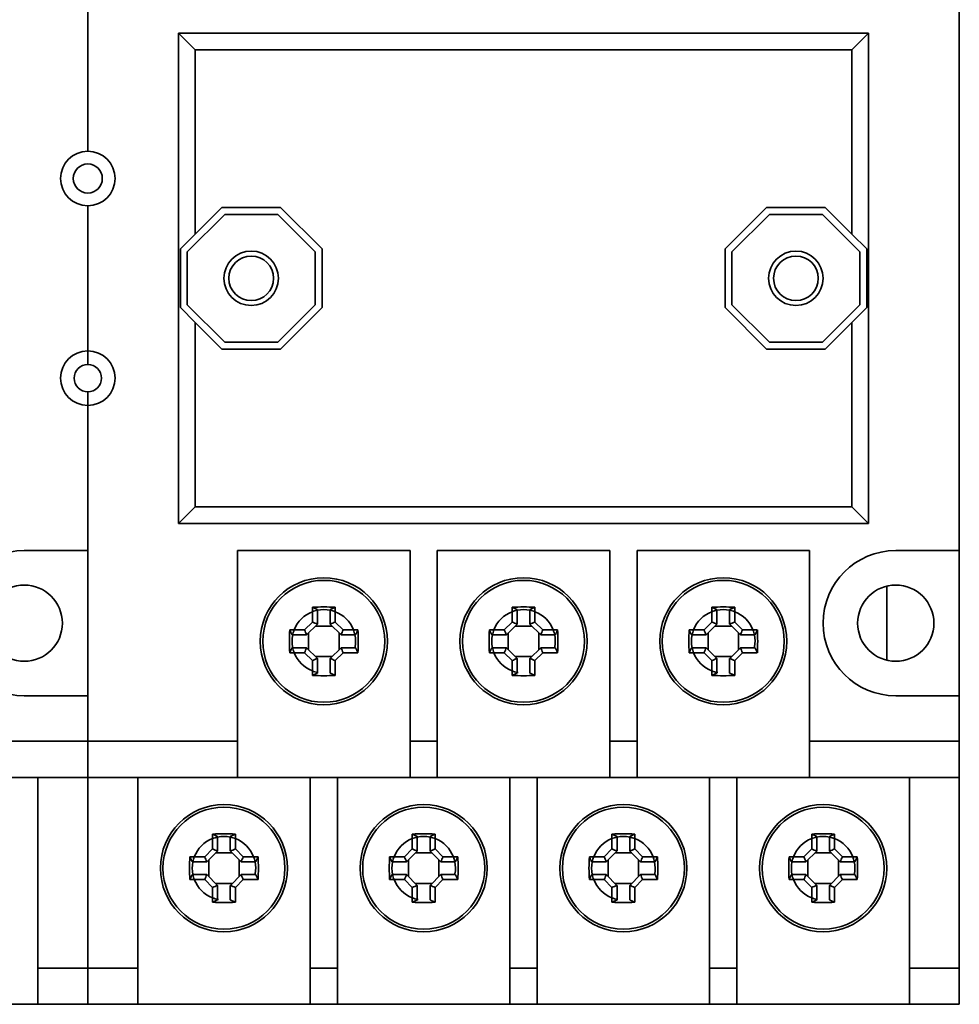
# Model space of a CAD drawing. Header units: millimetres. Extents: x 279 to 469, y 92 to 250.
# Tile 4 of 6: x 323 to 375, y 158 to 212. Entities that reach past the tile are written whole.
import ezdxf

# ---------------------------------------------------------------- set-up
doc = ezdxf.new("R2010")
doc.units = ezdxf.units.MM
doc.layers.add('Visible (ISO)', color=7, linetype='Continuous', lineweight=35)
doc.layers.add('Visible Narrow (ISO)', color=7, linetype='Continuous', lineweight=35)

msp = doc.modelspace()

# ---------------------------------------------------------------- linework, layer by layer
at = {"layer": 'Visible (ISO)'}
for p, q in [((374.835, 223.362), (374.835, 182.862)), ((331.835, 184.362), (331.835, 211.362)), ((331.835, 211.362), (369.835, 211.362)), ((331.835, 211.362), (332.745, 210.452)), ((369.835, 211.362), (368.925, 210.452)), ((369.835, 211.362), (369.835, 184.362)), ((332.745, 210.452), (332.745, 200.288)), ((368.925, 210.452), (332.745, 210.452)), ((368.925, 200.288), (368.925, 210.452)), ((332.31, 199.322), (334.375, 201.387)), ((332.745, 200.288), (334.219, 201.762)), ((334.219, 201.762), (337.45, 201.762)), ((334.375, 201.387), (337.295, 201.387)), ((337.295, 201.387), (339.36, 199.322)), ((337.45, 201.762), (339.735, 199.478)), ((361.935, 199.478), (364.219, 201.762)), ((362.31, 199.322), (364.375, 201.387)), ((364.219, 201.762), (367.45, 201.762)), ((364.375, 201.387), (367.295, 201.387)), ((367.295, 201.387), (369.36, 199.322)), ((367.45, 201.762), (368.925, 200.288)), ((331.935, 199.478), (332.745, 200.288)), ((368.925, 200.288), (369.735, 199.478)), ((331.935, 196.247), (331.935, 199.478)), ((332.31, 196.402), (332.31, 199.322)), ((339.36, 199.322), (339.36, 196.402)), ((339.735, 199.478), (339.735, 196.247)), ((361.935, 196.247), (361.935, 199.478)), ((362.31, 196.402), (362.31, 199.322)), ((369.36, 199.322), (369.36, 196.402)), ((369.735, 199.478), (369.735, 196.247)), ((334.375, 194.337), (332.31, 196.402)), ((339.36, 196.402), (337.295, 194.337)), ((364.375, 194.337), (362.31, 196.402)), ((369.36, 196.402), (367.295, 194.337)), ((332.745, 195.437), (331.935, 196.247)), ((339.735, 196.247), (337.45, 193.962)), ((364.219, 193.962), (361.935, 196.247)), ((369.735, 196.247), (368.925, 195.437)), ((332.745, 195.437), (332.745, 185.272)), ((334.219, 193.962), (332.745, 195.437)), ((368.925, 195.437), (367.45, 193.962)), ((368.925, 185.272), (368.925, 195.437)), ((337.295, 194.337), (334.375, 194.337)), ((367.295, 194.337), (364.375, 194.337)), ((337.45, 193.962), (334.219, 193.962)), ((367.45, 193.962), (364.219, 193.962)), ((331.835, 184.362), (332.745, 185.272)), ((332.745, 185.272), (368.925, 185.272)), ((369.835, 184.362), (368.925, 185.272)), ((369.835, 184.362), (331.835, 184.362)), ((323.335, 182.862), (326.835, 182.862)), ((326.835, 174.862), (326.835, 182.862)), ((335.085, 172.362), (335.085, 182.862)), ((335.085, 182.862), (344.585, 182.862)), ((344.585, 182.862), (344.585, 172.362)), ((346.085, 172.362), (346.085, 182.862)), ((346.085, 182.862), (355.585, 182.862)), ((355.585, 182.862), (355.585, 172.362)), ((357.085, 172.362), (357.085, 182.862)), ((357.085, 182.862), (366.585, 182.862)), ((366.585, 182.862), (366.585, 172.362)), ((371.335, 182.862), (374.835, 182.862)), ((374.835, 182.862), (374.835, 174.862)), ((370.835, 176.823), (370.835, 180.902)), ((339.206, 178.921), (339.206, 179.738)), ((339.485, 179.61), (339.485, 178.812)), ((340.185, 178.812), (340.185, 179.61)), ((340.463, 179.738), (340.463, 178.921)), ((350.206, 178.921), (350.206, 179.738)), ((350.485, 179.61), (350.485, 178.812)), ((351.185, 178.812), (351.185, 179.61)), ((351.463, 179.738), (351.463, 178.921)), ((361.206, 178.921), (361.206, 179.738)), ((361.485, 179.61), (361.485, 178.812)), ((362.185, 178.812), (362.185, 179.61)), ((362.463, 179.738), (362.463, 178.921)), ((337.959, 178.491), (338.776, 178.491)), ((338.776, 178.491), (339.206, 178.921)), ((339.481, 178.808), (338.889, 178.216)), ((340.295, 178.702), (339.375, 178.702)), ((340.189, 178.808), (340.185, 178.812)), ((340.781, 178.216), (340.189, 178.808)), ((340.463, 178.921), (340.894, 178.491)), ((340.894, 178.491), (341.711, 178.491)), ((348.959, 178.491), (349.776, 178.491)), ((349.776, 178.491), (350.206, 178.921)), ((350.481, 178.808), (349.889, 178.216)), ((351.295, 178.702), (350.375, 178.702)), ((351.189, 178.808), (351.185, 178.812)), ((351.781, 178.216), (351.189, 178.808)), ((351.463, 178.921), (351.894, 178.491)), ((351.894, 178.491), (352.711, 178.491)), ((359.959, 178.491), (360.776, 178.491)), ((360.776, 178.491), (361.206, 178.921)), ((361.481, 178.808), (360.889, 178.216)), ((362.295, 178.702), (361.375, 178.702)), ((362.189, 178.808), (362.185, 178.812)), ((362.781, 178.216), (362.189, 178.808)), ((362.463, 178.921), (362.894, 178.491)), ((362.894, 178.491), (363.711, 178.491)), ((338.885, 178.212), (338.087, 178.212)), ((338.889, 178.216), (338.885, 178.212)), ((338.995, 178.322), (338.995, 177.402)), ((340.675, 177.402), (340.675, 178.322)), ((341.582, 178.212), (340.785, 178.212)), ((349.885, 178.212), (349.087, 178.212)), ((349.889, 178.216), (349.885, 178.212)), ((349.995, 178.322), (349.995, 177.402)), ((351.675, 177.402), (351.675, 178.322)), ((352.582, 178.212), (351.785, 178.212)), ((360.885, 178.212), (360.087, 178.212)), ((360.889, 178.216), (360.885, 178.212)), ((360.995, 178.322), (360.995, 177.402)), ((362.675, 177.402), (362.675, 178.322)), ((363.582, 178.212), (362.785, 178.212)), ((338.087, 177.512), (338.885, 177.512)), ((338.889, 177.508), (339.481, 176.916)), ((340.189, 176.916), (340.781, 177.508)), ((340.781, 177.508), (340.785, 177.512)), ((340.785, 177.512), (341.582, 177.512)), ((349.087, 177.512), (349.885, 177.512)), ((349.889, 177.508), (350.481, 176.916)), ((351.189, 176.916), (351.781, 177.508)), ((351.781, 177.508), (351.785, 177.512)), ((351.785, 177.512), (352.582, 177.512)), ((360.087, 177.512), (360.885, 177.512)), ((360.889, 177.508), (361.481, 176.916)), ((362.189, 176.916), (362.781, 177.508)), ((362.781, 177.508), (362.785, 177.512)), ((362.785, 177.512), (363.582, 177.512)), ((338.776, 177.234), (337.959, 177.234)), ((339.206, 176.803), (338.776, 177.234)), ((339.375, 177.022), (340.295, 177.022)), ((339.481, 176.916), (339.485, 176.912)), ((339.485, 176.912), (339.485, 176.115)), ((340.185, 176.115), (340.185, 176.912)), ((340.894, 177.234), (340.463, 176.803)), ((341.711, 177.234), (340.894, 177.234)), ((349.776, 177.234), (348.959, 177.234)), ((350.206, 176.803), (349.776, 177.234)), ((350.375, 177.022), (351.295, 177.022)), ((350.481, 176.916), (350.485, 176.912)), ((350.485, 176.912), (350.485, 176.115)), ((351.185, 176.115), (351.185, 176.912)), ((351.894, 177.234), (351.463, 176.803)), ((352.711, 177.234), (351.894, 177.234)), ((360.776, 177.234), (359.959, 177.234)), ((361.206, 176.803), (360.776, 177.234)), ((361.375, 177.022), (362.295, 177.022)), ((361.481, 176.916), (361.485, 176.912)), ((361.485, 176.912), (361.485, 176.115)), ((362.185, 176.115), (362.185, 176.912)), ((362.894, 177.234), (362.463, 176.803)), ((363.711, 177.234), (362.894, 177.234)), ((339.206, 175.986), (339.206, 176.803)), ((340.463, 176.803), (340.463, 175.986)), ((350.206, 175.986), (350.206, 176.803)), ((351.463, 176.803), (351.463, 175.986)), ((361.206, 175.986), (361.206, 176.803)), ((362.463, 176.803), (362.463, 175.986)), ((326.835, 174.862), (323.335, 174.862)), ((374.835, 174.862), (371.335, 174.862)), ((374.835, 174.862), (374.835, 172.362)), ((318.585, 170.362), (326.835, 170.362)), ((324.085, 170.362), (324.085, 159.862)), ((326.835, 170.362), (335.085, 170.362)), ((329.585, 159.862), (329.585, 170.362)), ((344.585, 170.362), (335.085, 170.362)), ((339.085, 170.362), (339.085, 159.862)), ((340.585, 159.862), (340.585, 170.362)), ((344.585, 170.362), (346.085, 170.362)), ((355.585, 170.362), (346.085, 170.362)), ((350.085, 170.362), (350.085, 159.862)), ((351.585, 159.862), (351.585, 170.362)), ((355.585, 170.362), (357.085, 170.362)), ((366.585, 170.362), (357.085, 170.362)), ((361.085, 170.362), (361.085, 159.862)), ((362.585, 159.862), (362.585, 170.362)), ((366.585, 170.362), (374.835, 170.362)), ((372.085, 170.362), (372.085, 159.862)), ((374.835, 170.362), (374.835, 159.862)), ((333.706, 166.421), (333.706, 167.238)), ((333.985, 167.11), (333.985, 166.312)), ((334.685, 166.312), (334.685, 167.11)), ((334.963, 167.238), (334.963, 166.421)), ((344.706, 166.421), (344.706, 167.238)), ((344.985, 167.11), (344.985, 166.312)), ((345.685, 166.312), (345.685, 167.11)), ((345.963, 167.238), (345.963, 166.421)), ((355.706, 166.421), (355.706, 167.238)), ((355.985, 167.11), (355.985, 166.312)), ((356.685, 166.312), (356.685, 167.11)), ((356.963, 167.238), (356.963, 166.421)), ((366.706, 166.421), (366.706, 167.238)), ((366.985, 167.11), (366.985, 166.312)), ((367.685, 166.312), (367.685, 167.11)), ((367.963, 167.238), (367.963, 166.421)), ((333.276, 165.991), (333.706, 166.421)), ((333.981, 166.308), (333.389, 165.716)), ((334.795, 166.202), (333.875, 166.202)), ((334.689, 166.308), (334.685, 166.312)), ((335.281, 165.716), (334.689, 166.308)), ((334.963, 166.421), (335.394, 165.991)), ((344.276, 165.991), (344.706, 166.421)), ((344.981, 166.308), (344.389, 165.716)), ((345.795, 166.202), (344.875, 166.202)), ((345.689, 166.308), (345.685, 166.312)), ((346.281, 165.716), (345.689, 166.308)), ((345.963, 166.421), (346.394, 165.991)), ((355.276, 165.991), (355.706, 166.421)), ((355.981, 166.308), (355.389, 165.716)), ((356.795, 166.202), (355.875, 166.202)), ((356.689, 166.308), (356.685, 166.312)), ((357.281, 165.716), (356.689, 166.308)), ((356.963, 166.421), (357.394, 165.991)), ((366.276, 165.991), (366.706, 166.421)), ((366.981, 166.308), (366.389, 165.716)), ((367.795, 166.202), (366.875, 166.202)), ((367.689, 166.308), (367.685, 166.312)), ((368.281, 165.716), (367.689, 166.308)), ((367.963, 166.421), (368.394, 165.991)), ((332.459, 165.991), (333.276, 165.991)), ((333.385, 165.712), (332.587, 165.712)), ((333.389, 165.716), (333.385, 165.712)), ((333.495, 165.822), (333.495, 164.902)), ((335.175, 164.902), (335.175, 165.822)), ((336.082, 165.712), (335.285, 165.712)), ((335.394, 165.991), (336.211, 165.991)), ((343.459, 165.991), (344.276, 165.991)), ((344.385, 165.712), (343.587, 165.712)), ((344.389, 165.716), (344.385, 165.712)), ((344.495, 165.822), (344.495, 164.902)), ((346.175, 164.902), (346.175, 165.822)), ((347.082, 165.712), (346.285, 165.712)), ((346.394, 165.991), (347.211, 165.991)), ((354.459, 165.991), (355.276, 165.991)), ((355.385, 165.712), (354.587, 165.712)), ((355.389, 165.716), (355.385, 165.712)), ((355.495, 165.822), (355.495, 164.902)), ((357.175, 164.902), (357.175, 165.822)), ((358.082, 165.712), (357.285, 165.712)), ((357.394, 165.991), (358.211, 165.991)), ((365.459, 165.991), (366.276, 165.991)), ((366.385, 165.712), (365.587, 165.712)), ((366.389, 165.716), (366.385, 165.712)), ((366.495, 165.822), (366.495, 164.902)), ((368.175, 164.902), (368.175, 165.822)), ((369.082, 165.712), (368.285, 165.712)), ((368.394, 165.991), (369.211, 165.991)), ((332.587, 165.012), (333.385, 165.012)), ((333.389, 165.008), (333.981, 164.416)), ((334.689, 164.416), (335.281, 165.008)), ((335.281, 165.008), (335.285, 165.012)), ((335.285, 165.012), (336.082, 165.012)), ((343.587, 165.012), (344.385, 165.012)), ((344.389, 165.008), (344.981, 164.416)), ((345.689, 164.416), (346.281, 165.008)), ((346.281, 165.008), (346.285, 165.012)), ((346.285, 165.012), (347.082, 165.012)), ((354.587, 165.012), (355.385, 165.012)), ((355.389, 165.008), (355.981, 164.416)), ((356.689, 164.416), (357.281, 165.008)), ((357.281, 165.008), (357.285, 165.012)), ((357.285, 165.012), (358.082, 165.012)), ((365.587, 165.012), (366.385, 165.012)), ((366.389, 165.008), (366.981, 164.416)), ((367.689, 164.416), (368.281, 165.008)), ((368.281, 165.008), (368.285, 165.012)), ((368.285, 165.012), (369.082, 165.012)), ((333.276, 164.734), (332.459, 164.734)), ((333.706, 164.303), (333.276, 164.734)), ((333.875, 164.522), (334.795, 164.522)), ((333.981, 164.416), (333.985, 164.412)), ((333.985, 164.412), (333.985, 163.615)), ((334.685, 163.615), (334.685, 164.412)), ((335.394, 164.734), (334.963, 164.303)), ((336.211, 164.734), (335.394, 164.734)), ((344.276, 164.734), (343.459, 164.734)), ((344.706, 164.303), (344.276, 164.734)), ((344.875, 164.522), (345.795, 164.522)), ((344.981, 164.416), (344.985, 164.412)), ((344.985, 164.412), (344.985, 163.615)), ((345.685, 163.615), (345.685, 164.412)), ((346.394, 164.734), (345.963, 164.303)), ((347.211, 164.734), (346.394, 164.734)), ((355.276, 164.734), (354.459, 164.734)), ((355.706, 164.303), (355.276, 164.734)), ((355.875, 164.522), (356.795, 164.522)), ((355.981, 164.416), (355.985, 164.412)), ((355.985, 164.412), (355.985, 163.615)), ((356.685, 163.615), (356.685, 164.412)), ((357.394, 164.734), (356.963, 164.303)), ((358.211, 164.734), (357.394, 164.734)), ((366.276, 164.734), (365.459, 164.734)), ((366.706, 164.303), (366.276, 164.734)), ((366.875, 164.522), (367.795, 164.522)), ((366.981, 164.416), (366.985, 164.412)), ((366.985, 164.412), (366.985, 163.615)), ((367.685, 163.615), (367.685, 164.412)), ((368.394, 164.734), (367.963, 164.303)), ((369.211, 164.734), (368.394, 164.734)), ((333.706, 163.486), (333.706, 164.303)), ((334.963, 164.303), (334.963, 163.486)), ((344.706, 163.486), (344.706, 164.303)), ((345.963, 164.303), (345.963, 163.486)), ((355.706, 163.486), (355.706, 164.303)), ((356.963, 164.303), (356.963, 163.486)), ((366.706, 163.486), (366.706, 164.303)), ((367.963, 164.303), (367.963, 163.486)), ((324.085, 157.862), (314.585, 157.862)), ((324.085, 157.862), (326.835, 157.862)), ((326.835, 157.862), (329.585, 157.862)), ((339.085, 157.862), (329.585, 157.862)), ((339.085, 157.862), (340.585, 157.862)), ((350.085, 157.862), (340.585, 157.862)), ((350.085, 157.862), (351.585, 157.862)), ((361.085, 157.862), (351.585, 157.862)), ((361.085, 157.862), (362.585, 157.862)), ((372.085, 157.862), (362.585, 157.862)), ((372.085, 157.862), (374.835, 157.862))]:
    msp.add_line(p, q, dxfattribs=at)
for centre, radius in [((326.835, 203.362), 1.5), ((326.835, 203.362), 0.8), ((335.835, 197.862), 1.5), ((365.835, 197.862), 1.5), ((335.835, 197.862), 1.23), ((365.835, 197.862), 1.23), ((339.835, 177.862), 3.5), ((339.835, 177.862), 3.36), ((350.835, 177.862), 3.5), ((350.835, 177.862), 3.36), ((361.835, 177.862), 3.5), ((361.835, 177.862), 3.36), ((323.335, 178.862), 2.1), ((371.335, 178.862), 2.1), ((334.335, 165.362), 3.5), ((334.335, 165.362), 3.36), ((345.335, 165.362), 3.5), ((345.335, 165.362), 3.36), ((356.335, 165.362), 3.5), ((356.335, 165.362), 3.36), ((367.335, 165.362), 3.5), ((367.335, 165.362), 3.36)]:
    msp.add_circle(centre, radius, dxfattribs=at)
for centre, radius, start, end in [((326.835, 192.362), 1.5, 90, 270), ((326.835, 192.362), 1.5, 270, 90), ((326.835, 192.362), 0.75, 90, 270), ((326.835, 192.362), 0.75, 270, 90), ((323.335, 178.862), 4, 90, 270), ((371.335, 178.862), 4, 90, 270)]:
    msp.add_arc(centre, radius, start, end, dxfattribs=at)
for centre, major_axis in [((339.835, 177.171), (-5.176, 0)), ((350.835, 177.171), (-5.176, 0)), ((361.835, 177.171), (-5.176, 0)), ((340.526, 177.862), (0, -5.176)), ((339.144, 177.862), (0, 5.176)), ((351.526, 177.862), (0, -5.176)), ((350.144, 177.862), (0, 5.176)), ((362.526, 177.862), (0, -5.176)), ((361.144, 177.862), (0, 5.176)), ((339.835, 178.553), (5.176, 0)), ((350.835, 178.553), (5.176, 0)), ((361.835, 178.553), (5.176, 0)), ((334.335, 164.671), (-5.176, 0)), ((345.335, 164.671), (-5.176, 0)), ((356.335, 164.671), (-5.176, 0)), ((367.335, 164.671), (-5.176, 0)), ((335.026, 165.362), (0, -5.176)), ((333.644, 165.362), (0, 5.176)), ((346.026, 165.362), (0, -5.176)), ((344.644, 165.362), (0, 5.176)), ((357.026, 165.362), (0, -5.176)), ((355.644, 165.362), (0, 5.176)), ((368.026, 165.362), (0, -5.176)), ((366.644, 165.362), (0, 5.176)), ((334.335, 166.053), (5.176, 0)), ((345.335, 166.053), (5.176, 0)), ((356.335, 166.053), (5.176, 0)), ((367.335, 166.053), (5.176, 0))]:
    msp.add_ellipse(centre, major_axis=major_axis, ratio=0.499722, start_param=4.590662, end_param=4.834116, dxfattribs=at)
for points, weights in [([(339.206, 179.738), (339.349, 179.672), (339.485, 179.61)], [1, 1.00032123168, 1]), ([(340.185, 179.61), (340.32, 179.672), (340.463, 179.738)], [1, 1.00032123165, 1]), ([(350.206, 179.738), (350.349, 179.672), (350.485, 179.61)], [1, 1.00032123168, 1]), ([(351.185, 179.61), (351.32, 179.672), (351.463, 179.738)], [1, 1.00032123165, 1]), ([(361.206, 179.738), (361.349, 179.672), (361.485, 179.61)], [1, 1.00032123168, 1]), ([(362.185, 179.61), (362.32, 179.672), (362.463, 179.738)], [1, 1.00032123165, 1]), ([(338.087, 178.212), (338.025, 178.348), (337.959, 178.491)], [1, 1.00032123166, 1]), ([(339.481, 178.808), (339.483, 178.81), (339.485, 178.812)], [0.952826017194, 0.952797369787, 0.952768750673]), ([(341.711, 178.491), (341.645, 178.348), (341.582, 178.212)], [1, 1.00032123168, 1]), ([(349.087, 178.212), (349.025, 178.348), (348.959, 178.491)], [1, 1.00032123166, 1]), ([(350.481, 178.808), (350.483, 178.81), (350.485, 178.812)], [0.952826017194, 0.952797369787, 0.952768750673]), ([(352.711, 178.491), (352.645, 178.348), (352.582, 178.212)], [1, 1.00032123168, 1]), ([(360.087, 178.212), (360.025, 178.348), (359.959, 178.491)], [1, 1.00032123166, 1]), ([(361.481, 178.808), (361.483, 178.81), (361.485, 178.812)], [0.952826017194, 0.952797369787, 0.952768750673]), ([(363.711, 178.491), (363.645, 178.348), (363.582, 178.212)], [1, 1.00032123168, 1]), ([(340.781, 178.216), (340.783, 178.214), (340.785, 178.212)], [0.952826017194, 0.952797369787, 0.952768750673]), ([(351.781, 178.216), (351.783, 178.214), (351.785, 178.212)], [0.952826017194, 0.952797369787, 0.952768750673]), ([(362.781, 178.216), (362.783, 178.214), (362.785, 178.212)], [0.952826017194, 0.952797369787, 0.952768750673]), ([(337.959, 177.234), (338.025, 177.377), (338.087, 177.512)], [1, 1.00032123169, 1]), ([(338.889, 177.508), (338.887, 177.51), (338.885, 177.512)], [0.952826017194, 0.952797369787, 0.952768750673]), ([(341.582, 177.512), (341.645, 177.377), (341.711, 177.234)], [1, 1.00032123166, 1]), ([(348.959, 177.234), (349.025, 177.377), (349.087, 177.512)], [1, 1.00032123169, 1]), ([(349.889, 177.508), (349.887, 177.51), (349.885, 177.512)], [0.952826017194, 0.952797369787, 0.952768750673]), ([(352.582, 177.512), (352.645, 177.377), (352.711, 177.234)], [1, 1.00032123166, 1]), ([(359.959, 177.234), (360.025, 177.377), (360.087, 177.512)], [1, 1.00032123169, 1]), ([(360.889, 177.508), (360.887, 177.51), (360.885, 177.512)], [0.952826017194, 0.952797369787, 0.952768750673]), ([(363.582, 177.512), (363.645, 177.377), (363.711, 177.234)], [1, 1.00032123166, 1]), ([(340.189, 176.916), (340.187, 176.914), (340.185, 176.912)], [0.952826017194, 0.952797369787, 0.952768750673]), ([(351.189, 176.916), (351.187, 176.914), (351.185, 176.912)], [0.952826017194, 0.952797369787, 0.952768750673]), ([(362.189, 176.916), (362.187, 176.914), (362.185, 176.912)], [0.952826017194, 0.952797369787, 0.952768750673]), ([(339.485, 176.115), (339.349, 176.052), (339.206, 175.986)], [1, 1.0003212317, 1]), ([(340.463, 175.986), (340.32, 176.052), (340.185, 176.115)], [1, 1.00032123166, 1]), ([(350.485, 176.115), (350.349, 176.052), (350.206, 175.986)], [1, 1.0003212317, 1]), ([(351.463, 175.986), (351.32, 176.052), (351.185, 176.115)], [1, 1.00032123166, 1]), ([(361.485, 176.115), (361.349, 176.052), (361.206, 175.986)], [1, 1.0003212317, 1]), ([(362.463, 175.986), (362.32, 176.052), (362.185, 176.115)], [1, 1.00032123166, 1]), ([(333.706, 167.238), (333.849, 167.172), (333.985, 167.11)], [1, 1.00032123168, 1]), ([(334.685, 167.11), (334.82, 167.172), (334.963, 167.238)], [1, 1.00032123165, 1]), ([(344.706, 167.238), (344.849, 167.172), (344.985, 167.11)], [1, 1.00032123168, 1]), ([(345.685, 167.11), (345.82, 167.172), (345.963, 167.238)], [1, 1.00032123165, 1]), ([(355.706, 167.238), (355.849, 167.172), (355.985, 167.11)], [1, 1.00032123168, 1]), ([(356.685, 167.11), (356.82, 167.172), (356.963, 167.238)], [1, 1.00032123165, 1]), ([(366.706, 167.238), (366.849, 167.172), (366.985, 167.11)], [1, 1.00032123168, 1]), ([(367.685, 167.11), (367.82, 167.172), (367.963, 167.238)], [1, 1.00032123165, 1]), ([(333.981, 166.308), (333.983, 166.31), (333.985, 166.312)], [0.952826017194, 0.952797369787, 0.952768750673]), ([(344.981, 166.308), (344.983, 166.31), (344.985, 166.312)], [0.952826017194, 0.952797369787, 0.952768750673]), ([(355.981, 166.308), (355.983, 166.31), (355.985, 166.312)], [0.952826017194, 0.952797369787, 0.952768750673]), ([(366.981, 166.308), (366.983, 166.31), (366.985, 166.312)], [0.952826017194, 0.952797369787, 0.952768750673]), ([(332.587, 165.712), (332.525, 165.848), (332.459, 165.991)], [1, 1.00032123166, 1]), ([(335.281, 165.716), (335.283, 165.714), (335.285, 165.712)], [0.952826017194, 0.952797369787, 0.952768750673]), ([(336.211, 165.991), (336.145, 165.848), (336.082, 165.712)], [1, 1.00032123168, 1]), ([(343.587, 165.712), (343.525, 165.848), (343.459, 165.991)], [1, 1.00032123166, 1]), ([(346.281, 165.716), (346.283, 165.714), (346.285, 165.712)], [0.952826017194, 0.952797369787, 0.952768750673]), ([(347.211, 165.991), (347.145, 165.848), (347.082, 165.712)], [1, 1.00032123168, 1]), ([(354.587, 165.712), (354.525, 165.848), (354.459, 165.991)], [1, 1.00032123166, 1]), ([(357.281, 165.716), (357.283, 165.714), (357.285, 165.712)], [0.952826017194, 0.952797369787, 0.952768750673]), ([(358.211, 165.991), (358.145, 165.848), (358.082, 165.712)], [1, 1.00032123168, 1]), ([(365.587, 165.712), (365.525, 165.848), (365.459, 165.991)], [1, 1.00032123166, 1]), ([(368.281, 165.716), (368.283, 165.714), (368.285, 165.712)], [0.952826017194, 0.952797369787, 0.952768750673]), ([(369.211, 165.991), (369.145, 165.848), (369.082, 165.712)], [1, 1.00032123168, 1]), ([(332.459, 164.734), (332.525, 164.877), (332.587, 165.012)], [1, 1.00032123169, 1]), ([(333.389, 165.008), (333.387, 165.01), (333.385, 165.012)], [0.952826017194, 0.952797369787, 0.952768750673]), ([(336.082, 165.012), (336.145, 164.877), (336.211, 164.734)], [1, 1.00032123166, 1]), ([(343.459, 164.734), (343.525, 164.877), (343.587, 165.012)], [1, 1.00032123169, 1]), ([(344.389, 165.008), (344.387, 165.01), (344.385, 165.012)], [0.952826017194, 0.952797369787, 0.952768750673]), ([(347.082, 165.012), (347.145, 164.877), (347.211, 164.734)], [1, 1.00032123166, 1]), ([(354.459, 164.734), (354.525, 164.877), (354.587, 165.012)], [1, 1.00032123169, 1]), ([(355.389, 165.008), (355.387, 165.01), (355.385, 165.012)], [0.952826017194, 0.952797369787, 0.952768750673]), ([(358.082, 165.012), (358.145, 164.877), (358.211, 164.734)], [1, 1.00032123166, 1]), ([(365.459, 164.734), (365.525, 164.877), (365.587, 165.012)], [1, 1.00032123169, 1]), ([(366.389, 165.008), (366.387, 165.01), (366.385, 165.012)], [0.952826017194, 0.952797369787, 0.952768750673]), ([(369.082, 165.012), (369.145, 164.877), (369.211, 164.734)], [1, 1.00032123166, 1]), ([(334.689, 164.416), (334.687, 164.414), (334.685, 164.412)], [0.952826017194, 0.952797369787, 0.952768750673]), ([(345.689, 164.416), (345.687, 164.414), (345.685, 164.412)], [0.952826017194, 0.952797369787, 0.952768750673]), ([(356.689, 164.416), (356.687, 164.414), (356.685, 164.412)], [0.952826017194, 0.952797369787, 0.952768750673]), ([(367.689, 164.416), (367.687, 164.414), (367.685, 164.412)], [0.952826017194, 0.952797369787, 0.952768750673]), ([(333.985, 163.615), (333.849, 163.552), (333.706, 163.486)], [1, 1.0003212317, 1]), ([(334.963, 163.486), (334.82, 163.552), (334.685, 163.615)], [1, 1.00032123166, 1]), ([(344.985, 163.615), (344.849, 163.552), (344.706, 163.486)], [1, 1.0003212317, 1]), ([(345.963, 163.486), (345.82, 163.552), (345.685, 163.615)], [1, 1.00032123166, 1]), ([(355.985, 163.615), (355.849, 163.552), (355.706, 163.486)], [1, 1.0003212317, 1]), ([(356.963, 163.486), (356.82, 163.552), (356.685, 163.615)], [1, 1.00032123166, 1]), ([(366.985, 163.615), (366.849, 163.552), (366.706, 163.486)], [1, 1.0003212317, 1]), ([(367.963, 163.486), (367.82, 163.552), (367.685, 163.615)], [1, 1.00032123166, 1])]:
    msp.add_rational_spline(points, weights, degree=2, dxfattribs=at)
for points in [[(338.776, 178.491), (338.814, 178.399), (338.852, 178.308), (338.889, 178.216)], [(339.206, 178.921), (339.298, 178.883), (339.389, 178.845), (339.481, 178.808)], [(340.463, 178.921), (340.372, 178.883), (340.28, 178.845), (340.189, 178.808)], [(340.894, 178.491), (340.856, 178.399), (340.818, 178.308), (340.781, 178.216)], [(349.776, 178.491), (349.814, 178.399), (349.852, 178.308), (349.889, 178.216)], [(350.206, 178.921), (350.298, 178.883), (350.389, 178.845), (350.481, 178.808)], [(351.463, 178.921), (351.372, 178.883), (351.28, 178.845), (351.189, 178.808)], [(351.894, 178.491), (351.856, 178.399), (351.818, 178.308), (351.781, 178.216)], [(360.776, 178.491), (360.814, 178.399), (360.852, 178.308), (360.889, 178.216)], [(361.206, 178.921), (361.298, 178.883), (361.389, 178.845), (361.481, 178.808)], [(362.463, 178.921), (362.372, 178.883), (362.28, 178.845), (362.189, 178.808)], [(362.894, 178.491), (362.856, 178.399), (362.818, 178.308), (362.781, 178.216)], [(338.776, 177.234), (338.814, 177.325), (338.852, 177.417), (338.889, 177.508)], [(340.894, 177.234), (340.856, 177.325), (340.818, 177.417), (340.781, 177.508)], [(349.776, 177.234), (349.814, 177.325), (349.852, 177.417), (349.889, 177.508)], [(351.894, 177.234), (351.856, 177.325), (351.818, 177.417), (351.781, 177.508)], [(360.776, 177.234), (360.814, 177.325), (360.852, 177.417), (360.889, 177.508)], [(362.894, 177.234), (362.856, 177.325), (362.818, 177.417), (362.781, 177.508)], [(339.206, 176.803), (339.298, 176.841), (339.389, 176.879), (339.481, 176.916)], [(340.463, 176.803), (340.372, 176.841), (340.28, 176.879), (340.189, 176.916)], [(350.206, 176.803), (350.298, 176.841), (350.389, 176.879), (350.481, 176.916)], [(351.463, 176.803), (351.372, 176.841), (351.28, 176.879), (351.189, 176.916)], [(361.206, 176.803), (361.298, 176.841), (361.389, 176.879), (361.481, 176.916)], [(362.463, 176.803), (362.372, 176.841), (362.28, 176.879), (362.189, 176.916)], [(333.706, 166.421), (333.798, 166.383), (333.889, 166.345), (333.981, 166.308)], [(334.963, 166.421), (334.872, 166.383), (334.78, 166.345), (334.689, 166.308)], [(344.706, 166.421), (344.798, 166.383), (344.889, 166.345), (344.981, 166.308)], [(345.963, 166.421), (345.872, 166.383), (345.78, 166.345), (345.689, 166.308)], [(355.706, 166.421), (355.798, 166.383), (355.889, 166.345), (355.981, 166.308)], [(356.963, 166.421), (356.872, 166.383), (356.78, 166.345), (356.689, 166.308)], [(366.706, 166.421), (366.798, 166.383), (366.889, 166.345), (366.981, 166.308)], [(367.963, 166.421), (367.872, 166.383), (367.78, 166.345), (367.689, 166.308)], [(333.276, 165.991), (333.314, 165.899), (333.352, 165.808), (333.389, 165.716)], [(335.394, 165.991), (335.356, 165.899), (335.318, 165.808), (335.281, 165.716)], [(344.276, 165.991), (344.314, 165.899), (344.352, 165.808), (344.389, 165.716)], [(346.394, 165.991), (346.356, 165.899), (346.318, 165.808), (346.281, 165.716)], [(355.276, 165.991), (355.314, 165.899), (355.352, 165.808), (355.389, 165.716)], [(357.394, 165.991), (357.356, 165.899), (357.318, 165.808), (357.281, 165.716)], [(366.276, 165.991), (366.314, 165.899), (366.352, 165.808), (366.389, 165.716)], [(368.394, 165.991), (368.356, 165.899), (368.318, 165.808), (368.281, 165.716)], [(333.276, 164.734), (333.314, 164.825), (333.352, 164.917), (333.389, 165.008)], [(335.394, 164.734), (335.356, 164.825), (335.318, 164.917), (335.281, 165.008)], [(344.276, 164.734), (344.314, 164.825), (344.352, 164.917), (344.389, 165.008)], [(346.394, 164.734), (346.356, 164.825), (346.318, 164.917), (346.281, 165.008)], [(355.276, 164.734), (355.314, 164.825), (355.352, 164.917), (355.389, 165.008)], [(357.394, 164.734), (357.356, 164.825), (357.318, 164.917), (357.281, 165.008)], [(366.276, 164.734), (366.314, 164.825), (366.352, 164.917), (366.389, 165.008)], [(368.394, 164.734), (368.356, 164.825), (368.318, 164.917), (368.281, 165.008)], [(333.706, 164.303), (333.798, 164.341), (333.889, 164.379), (333.981, 164.416)], [(334.963, 164.303), (334.872, 164.341), (334.78, 164.379), (334.689, 164.416)], [(344.706, 164.303), (344.798, 164.341), (344.889, 164.379), (344.981, 164.416)], [(345.963, 164.303), (345.872, 164.341), (345.78, 164.379), (345.689, 164.416)], [(355.706, 164.303), (355.798, 164.341), (355.889, 164.379), (355.981, 164.416)], [(356.963, 164.303), (356.872, 164.341), (356.78, 164.379), (356.689, 164.416)], [(366.706, 164.303), (366.798, 164.341), (366.889, 164.379), (366.981, 164.416)], [(367.963, 164.303), (367.872, 164.341), (367.78, 164.379), (367.689, 164.416)]]:
    msp.add_open_spline(points, degree=3, dxfattribs=at)
for points, knots in [([(335.085, 170.362), (335.085, 170.362), (335.085, 170.362), (335.085, 170.543), (335.085, 170.656), (335.085, 170.888), (335.085, 171.039), (335.085, 171.413), (335.085, 171.614), (335.085, 171.983), (335.085, 172.176), (335.085, 172.362)], [0, 0, 0, 0, 0.0834025, 0.0834025, 0.1459704, 0.1459704, 0.2198863, 0.2198863, 0.3072906, 0.3072906, 0.412336, 0.412336, 0.412336, 0.412336]), ([(344.585, 172.362), (344.585, 172.111), (344.585, 171.839), (344.585, 171.297), (344.585, 171.117), (344.585, 170.838), (344.585, 170.709), (344.585, 170.493), (344.585, 170.437), (344.585, 170.362), (344.585, 170.362), (344.585, 170.362)], [0, 0, 0, 0, 0.0753259, 0.0753259, 0.1448163, 0.1448163, 0.2317696, 0.2317696, 0.3339496, 0.3339496, 0.4869868, 0.4869868, 0.4869868, 0.4869868]), ([(346.085, 170.362), (346.085, 170.362), (346.085, 170.362), (346.085, 170.543), (346.085, 170.656), (346.085, 170.888), (346.085, 171.039), (346.085, 171.413), (346.085, 171.614), (346.085, 171.983), (346.085, 172.176), (346.085, 172.362)], [0, 0, 0, 0, 0.0834025, 0.0834025, 0.1459704, 0.1459704, 0.2198863, 0.2198863, 0.3072906, 0.3072906, 0.412336, 0.412336, 0.412336, 0.412336]), ([(355.585, 172.362), (355.585, 172.111), (355.585, 171.839), (355.585, 171.297), (355.585, 171.117), (355.585, 170.838), (355.585, 170.709), (355.585, 170.493), (355.585, 170.437), (355.585, 170.362), (355.585, 170.362), (355.585, 170.362)], [0, 0, 0, 0, 0.0753259, 0.0753259, 0.1448163, 0.1448163, 0.2317696, 0.2317696, 0.3339496, 0.3339496, 0.4869868, 0.4869868, 0.4869868, 0.4869868]), ([(357.085, 170.362), (357.085, 170.362), (357.085, 170.362), (357.085, 170.543), (357.085, 170.656), (357.085, 170.888), (357.085, 171.039), (357.085, 171.413), (357.085, 171.614), (357.085, 171.983), (357.085, 172.176), (357.085, 172.362)], [0, 0, 0, 0, 0.0834025, 0.0834025, 0.1459704, 0.1459704, 0.2198863, 0.2198863, 0.3072906, 0.3072906, 0.412336, 0.412336, 0.412336, 0.412336]), ([(366.585, 172.362), (366.585, 172.111), (366.585, 171.839), (366.585, 171.297), (366.585, 171.117), (366.585, 170.838), (366.585, 170.709), (366.585, 170.493), (366.585, 170.437), (366.585, 170.362), (366.585, 170.362), (366.585, 170.362)], [0, 0, 0, 0, 0.0753259, 0.0753259, 0.1448163, 0.1448163, 0.2317696, 0.2317696, 0.3339496, 0.3339496, 0.4869868, 0.4869868, 0.4869868, 0.4869868]), ([(374.835, 170.362), (374.835, 170.362), (374.835, 170.362), (374.835, 170.543), (374.835, 170.656), (374.835, 170.888), (374.835, 171.039), (374.835, 171.413), (374.835, 171.614), (374.835, 171.983), (374.835, 172.176), (374.835, 172.362)], [0, 0, 0, 0, 0.0834025, 0.0834025, 0.1459704, 0.1459704, 0.2198863, 0.2198863, 0.3072906, 0.3072906, 0.412336, 0.412336, 0.412336, 0.412336]), ([(324.085, 159.862), (324.085, 159.611), (324.085, 159.339), (324.085, 158.797), (324.085, 158.617), (324.085, 158.338), (324.085, 158.209), (324.085, 157.993), (324.085, 157.937), (324.085, 157.862), (324.085, 157.862), (324.085, 157.862)], [0, 0, 0, 0, 0.0753259, 0.0753259, 0.1448163, 0.1448163, 0.2317696, 0.2317696, 0.3339496, 0.3339496, 0.4869868, 0.4869868, 0.4869868, 0.4869868]), ([(329.585, 157.862), (329.585, 157.862), (329.585, 157.862), (329.585, 158.043), (329.585, 158.156), (329.585, 158.388), (329.585, 158.539), (329.585, 158.913), (329.585, 159.114), (329.585, 159.483), (329.585, 159.676), (329.585, 159.862)], [0, 0, 0, 0, 0.0834025, 0.0834025, 0.1459704, 0.1459704, 0.2198863, 0.2198863, 0.3072906, 0.3072906, 0.412336, 0.412336, 0.412336, 0.412336]), ([(339.085, 159.862), (339.085, 159.611), (339.085, 159.339), (339.085, 158.797), (339.085, 158.617), (339.085, 158.338), (339.085, 158.209), (339.085, 157.993), (339.085, 157.937), (339.085, 157.862), (339.085, 157.862), (339.085, 157.862)], [0, 0, 0, 0, 0.0753259, 0.0753259, 0.1448163, 0.1448163, 0.2317696, 0.2317696, 0.3339496, 0.3339496, 0.4869868, 0.4869868, 0.4869868, 0.4869868]), ([(340.585, 157.862), (340.585, 157.862), (340.585, 157.862), (340.585, 158.043), (340.585, 158.156), (340.585, 158.388), (340.585, 158.539), (340.585, 158.913), (340.585, 159.114), (340.585, 159.483), (340.585, 159.676), (340.585, 159.862)], [0, 0, 0, 0, 0.0834025, 0.0834025, 0.1459704, 0.1459704, 0.2198863, 0.2198863, 0.3072906, 0.3072906, 0.412336, 0.412336, 0.412336, 0.412336]), ([(350.085, 159.862), (350.085, 159.611), (350.085, 159.339), (350.085, 158.797), (350.085, 158.617), (350.085, 158.338), (350.085, 158.209), (350.085, 157.993), (350.085, 157.937), (350.085, 157.862), (350.085, 157.862), (350.085, 157.862)], [0, 0, 0, 0, 0.0753259, 0.0753259, 0.1448163, 0.1448163, 0.2317696, 0.2317696, 0.3339496, 0.3339496, 0.4869868, 0.4869868, 0.4869868, 0.4869868]), ([(351.585, 157.862), (351.585, 157.862), (351.585, 157.862), (351.585, 158.043), (351.585, 158.156), (351.585, 158.388), (351.585, 158.539), (351.585, 158.913), (351.585, 159.114), (351.585, 159.483), (351.585, 159.676), (351.585, 159.862)], [0, 0, 0, 0, 0.0834025, 0.0834025, 0.1459704, 0.1459704, 0.2198863, 0.2198863, 0.3072906, 0.3072906, 0.412336, 0.412336, 0.412336, 0.412336]), ([(361.085, 159.862), (361.085, 159.611), (361.085, 159.339), (361.085, 158.797), (361.085, 158.617), (361.085, 158.338), (361.085, 158.209), (361.085, 157.993), (361.085, 157.937), (361.085, 157.862), (361.085, 157.862), (361.085, 157.862)], [0, 0, 0, 0, 0.0753259, 0.0753259, 0.1448163, 0.1448163, 0.2317696, 0.2317696, 0.3339496, 0.3339496, 0.4869868, 0.4869868, 0.4869868, 0.4869868]), ([(362.585, 157.862), (362.585, 157.862), (362.585, 157.862), (362.585, 158.043), (362.585, 158.156), (362.585, 158.388), (362.585, 158.539), (362.585, 158.913), (362.585, 159.114), (362.585, 159.483), (362.585, 159.676), (362.585, 159.862)], [0, 0, 0, 0, 0.0834025, 0.0834025, 0.1459704, 0.1459704, 0.2198863, 0.2198863, 0.3072906, 0.3072906, 0.412336, 0.412336, 0.412336, 0.412336]), ([(372.085, 159.862), (372.085, 159.611), (372.085, 159.339), (372.085, 158.797), (372.085, 158.617), (372.085, 158.338), (372.085, 158.209), (372.085, 157.993), (372.085, 157.937), (372.085, 157.862), (372.085, 157.862), (372.085, 157.862)], [0, 0, 0, 0, 0.0753259, 0.0753259, 0.1448163, 0.1448163, 0.2317696, 0.2317696, 0.3339496, 0.3339496, 0.4869868, 0.4869868, 0.4869868, 0.4869868]), ([(374.835, 157.862), (374.835, 157.862), (374.835, 157.862), (374.835, 158.043), (374.835, 158.156), (374.835, 158.388), (374.835, 158.539), (374.835, 158.913), (374.835, 159.114), (374.835, 159.483), (374.835, 159.676), (374.835, 159.862)], [0, 0, 0, 0, 0.0834025, 0.0834025, 0.1459704, 0.1459704, 0.2198863, 0.2198863, 0.3072906, 0.3072906, 0.412336, 0.412336, 0.412336, 0.412336])]:
    msp.add_open_spline(points, degree=3, knots=knots, dxfattribs=at)
at = {"layer": 'Visible Narrow (ISO)'}
for p, q in [((326.835, 212.862), (326.835, 204.862)), ((326.835, 201.862), (326.835, 193.862)), ((326.835, 193.862), (326.835, 193.112)), ((326.835, 191.612), (326.835, 190.862)), ((326.835, 190.862), (326.835, 182.862)), ((326.835, 174.862), (326.835, 172.362)), ((326.835, 172.362), (318.585, 172.362)), ((335.085, 172.362), (326.835, 172.362)), ((346.085, 172.362), (344.585, 172.362)), ((357.085, 172.362), (355.585, 172.362)), ((374.835, 172.362), (366.585, 172.362)), ((326.835, 170.362), (326.835, 159.862)), ((326.835, 159.862), (324.085, 159.862)), ((329.585, 159.862), (326.835, 159.862)), ((340.585, 159.862), (339.085, 159.862)), ((351.585, 159.862), (350.085, 159.862)), ((362.585, 159.862), (361.085, 159.862)), ((374.835, 159.862), (372.085, 159.862))]:
    msp.add_line(p, q, dxfattribs=at)
for centre, start, end in [((339.835, 177.862), 78.463, 101.537), ((350.835, 177.862), 78.463, 101.537), ((361.835, 177.862), 78.463, 101.537), ((339.835, 177.862), 111.0467, 158.9533), ((339.835, 177.862), 21.0467, 68.9533), ((350.835, 177.862), 111.0467, 158.9533), ((350.835, 177.862), 21.0467, 68.9533), ((361.835, 177.862), 111.0467, 158.9533), ((361.835, 177.862), 21.0467, 68.9533), ((339.835, 177.862), 168.463, 191.537), ((339.835, 177.862), 350, 11.537), ((350.835, 177.862), 168.463, 191.537), ((350.835, 177.862), 350, 11.537), ((361.835, 177.862), 168.463, 191.537), ((361.835, 177.862), 350, 11.537), ((339.835, 177.862), 201.0467, 248.9533), ((350.835, 177.862), 201.0467, 248.9533), ((361.835, 177.862), 201.0467, 248.9533), ((339.835, 177.862), 258.463, 260), ((350.835, 177.862), 258.463, 260), ((361.835, 177.862), 258.463, 260), ((334.335, 165.362), 78.463, 101.537), ((345.335, 165.362), 78.463, 101.537), ((356.335, 165.362), 78.463, 101.537), ((367.335, 165.362), 78.463, 101.537), ((334.335, 165.362), 111.0467, 158.9533), ((334.335, 165.362), 21.0467, 68.9533), ((345.335, 165.362), 111.0467, 158.9533), ((345.335, 165.362), 21.0467, 68.9533), ((356.335, 165.362), 111.0467, 158.9533), ((356.335, 165.362), 21.0467, 68.9533), ((367.335, 165.362), 111.0467, 158.9533), ((367.335, 165.362), 21.0467, 68.9533), ((334.335, 165.362), 168.463, 191.537), ((334.335, 165.362), 350, 11.537), ((345.335, 165.362), 168.463, 191.537), ((345.335, 165.362), 350, 11.537), ((356.335, 165.362), 168.463, 191.537), ((356.335, 165.362), 350, 11.537), ((367.335, 165.362), 168.463, 191.537), ((367.335, 165.362), 350, 11.537), ((334.335, 165.362), 201.0467, 248.9533), ((345.335, 165.362), 201.0467, 248.9533), ((356.335, 165.362), 201.0467, 248.9533), ((367.335, 165.362), 201.0467, 248.9533), ((334.335, 165.362), 258.463, 260), ((345.335, 165.362), 258.463, 260), ((356.335, 165.362), 258.463, 260), ((367.335, 165.362), 258.463, 260)]:
    msp.add_arc(centre, 1.75, start, end, dxfattribs=at)
for points in [[(339.485, 179.577), (339.39, 179.557), (339.296, 179.53), (339.206, 179.495)], [(340.463, 179.495), (340.373, 179.53), (340.28, 179.557), (340.185, 179.577)], [(350.485, 179.577), (350.39, 179.557), (350.296, 179.53), (350.206, 179.495)], [(351.463, 179.495), (351.373, 179.53), (351.28, 179.557), (351.185, 179.577)], [(361.485, 179.577), (361.39, 179.557), (361.296, 179.53), (361.206, 179.495)], [(362.463, 179.495), (362.373, 179.53), (362.28, 179.557), (362.185, 179.577)], [(338.202, 178.491), (338.167, 178.401), (338.14, 178.307), (338.12, 178.212)], [(341.549, 178.212), (341.53, 178.307), (341.503, 178.401), (341.468, 178.491)], [(349.202, 178.491), (349.167, 178.401), (349.14, 178.307), (349.12, 178.212)], [(352.549, 178.212), (352.53, 178.307), (352.503, 178.401), (352.468, 178.491)], [(360.202, 178.491), (360.167, 178.401), (360.14, 178.307), (360.12, 178.212)], [(363.549, 178.212), (363.53, 178.307), (363.503, 178.401), (363.468, 178.491)], [(338.12, 177.512), (338.14, 177.417), (338.167, 177.324), (338.202, 177.234)], [(349.12, 177.512), (349.14, 177.417), (349.167, 177.324), (349.202, 177.234)], [(360.12, 177.512), (360.14, 177.417), (360.167, 177.324), (360.202, 177.234)], [(339.206, 176.229), (339.296, 176.194), (339.39, 176.167), (339.485, 176.148)], [(350.206, 176.229), (350.296, 176.194), (350.39, 176.167), (350.485, 176.148)], [(361.206, 176.229), (361.296, 176.194), (361.39, 176.167), (361.485, 176.148)], [(333.985, 167.077), (333.89, 167.057), (333.796, 167.03), (333.706, 166.995)], [(334.963, 166.995), (334.873, 167.03), (334.78, 167.057), (334.685, 167.077)], [(344.985, 167.077), (344.89, 167.057), (344.796, 167.03), (344.706, 166.995)], [(345.963, 166.995), (345.873, 167.03), (345.78, 167.057), (345.685, 167.077)], [(355.985, 167.077), (355.89, 167.057), (355.796, 167.03), (355.706, 166.995)], [(356.963, 166.995), (356.873, 167.03), (356.78, 167.057), (356.685, 167.077)], [(366.985, 167.077), (366.89, 167.057), (366.796, 167.03), (366.706, 166.995)], [(367.963, 166.995), (367.873, 167.03), (367.78, 167.057), (367.685, 167.077)], [(332.702, 165.991), (332.667, 165.901), (332.64, 165.807), (332.62, 165.712)], [(336.049, 165.712), (336.03, 165.807), (336.003, 165.901), (335.968, 165.991)], [(343.702, 165.991), (343.667, 165.901), (343.64, 165.807), (343.62, 165.712)], [(347.049, 165.712), (347.03, 165.807), (347.003, 165.901), (346.968, 165.991)], [(354.702, 165.991), (354.667, 165.901), (354.64, 165.807), (354.62, 165.712)], [(358.049, 165.712), (358.03, 165.807), (358.003, 165.901), (357.968, 165.991)], [(365.702, 165.991), (365.667, 165.901), (365.64, 165.807), (365.62, 165.712)], [(369.049, 165.712), (369.03, 165.807), (369.003, 165.901), (368.968, 165.991)], [(332.62, 165.012), (332.64, 164.917), (332.667, 164.824), (332.702, 164.734)], [(343.62, 165.012), (343.64, 164.917), (343.667, 164.824), (343.702, 164.734)], [(354.62, 165.012), (354.64, 164.917), (354.667, 164.824), (354.702, 164.734)], [(365.62, 165.012), (365.64, 164.917), (365.667, 164.824), (365.702, 164.734)], [(333.706, 163.729), (333.796, 163.694), (333.89, 163.667), (333.985, 163.648)], [(344.706, 163.729), (344.796, 163.694), (344.89, 163.667), (344.985, 163.648)], [(355.706, 163.729), (355.796, 163.694), (355.89, 163.667), (355.985, 163.648)], [(366.706, 163.729), (366.796, 163.694), (366.89, 163.667), (366.985, 163.648)]]:
    msp.add_open_spline(points, degree=3, dxfattribs=at)
for points in [[(326.835, 170.362), (326.835, 170.362), (326.835, 170.362), (326.835, 170.543), (326.835, 170.656), (326.835, 170.888), (326.835, 171.039), (326.835, 171.413), (326.835, 171.614), (326.835, 171.983), (326.835, 172.176), (326.835, 172.362)], [(326.835, 157.862), (326.835, 157.862), (326.835, 157.862), (326.835, 158.043), (326.835, 158.156), (326.835, 158.388), (326.835, 158.539), (326.835, 158.913), (326.835, 159.114), (326.835, 159.483), (326.835, 159.676), (326.835, 159.862)]]:
    msp.add_open_spline(points, degree=3, knots=[0, 0, 0, 0, 0.0834025, 0.0834025, 0.1459704, 0.1459704, 0.2198863, 0.2198863, 0.3072906, 0.3072906, 0.412336, 0.412336, 0.412336, 0.412336], dxfattribs=at)

doc.saveas('drawing.dxf')
